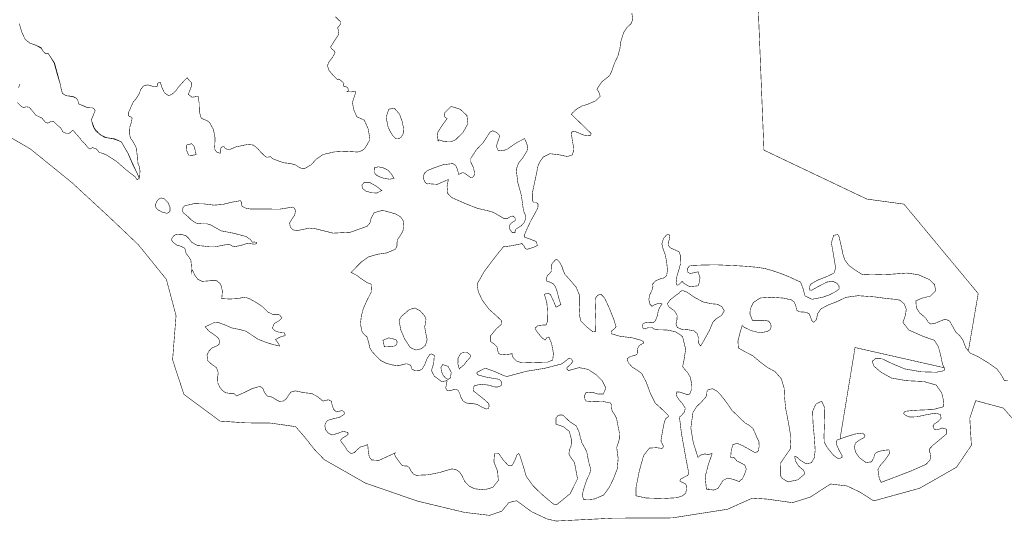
# Model space of a CAD drawing. Extents: x -18.6 to 18.9, y -7.2 to 7.3.
# Tile 4 of 13: x 5.7 to 11.2, y -7.2 to -4.4. Entities that reach past the tile are written whole.
import ezdxf

# ---------------------------------------------------------------- set-up
doc = ezdxf.new("R2010")
doc.units = 0
doc.header["$LTSCALE"] = 0.000394
doc.layers.add('LAYER_1', color=7, linetype='CONTINUOUS')

msp = doc.modelspace()

# ---------------------------------------------------------------- linework, layer by layer
at = {"layer": 'LAYER_1', "color": 39, "linetype": 'CONTINUOUS', "const_width": 0.003}
for points in [[(9.789358, -4.25437), (9.824752, -5.137972), (10.397358, -5.410197), (10.60387, -5.438358), (11.016898, -5.935866), (10.962047, -6.255783)], [(10.829157, -6.348894), (10.33165, -6.236248), (10.248063, -6.745472)]]:
    msp.add_lwpolyline(points, dxfattribs=at)
at = {"layer": 'LAYER_1', "color": 59, "linetype": 'CONTINUOUS', "const_width": 0.003}
for points in [[(9.089772, -4.374161), (9.09478, -4.411102), (9.085815, -4.433524), (9.06339, -4.455157), (9.044917, -4.482335), (9.035417, -4.51176), (9.028295, -4.534843), (9.023547, -4.57139), (9.012335, -4.61413), (8.993201, -4.654496), (8.977244, -4.699618), (8.966551, -4.722303), (8.943996, -4.741043), (8.923807, -4.756602), (8.911677, -4.774024), (8.900331, -4.791433), (8.895311, -4.799354), (8.905346, -4.812012), (8.913787, -4.838925), (8.888193, -4.863465), (8.851382, -4.879559), (8.835953, -4.885366), (8.813394, -4.891957), (8.783445, -4.908713), (8.761413, -4.928638), (8.752835, -4.938264), (8.776717, -4.96122), (8.825134, -5.007921), (8.863256, -5.045126), (8.859169, -5.058185), (8.823413, -5.054618), (8.774209, -5.034437), (8.762335, -5.033118), (8.755213, -5.03813), (8.752835, -5.041563), (8.754949, -5.058185), (8.760224, -5.093803), (8.767083, -5.127043), (8.766555, -5.140638), (8.758114, -5.16452), (8.731465, -5.173354), (8.686087, -5.163988), (8.634366, -5.157787), (8.596114, -5.176913), (8.577386, -5.203827), (8.56735, -5.225988), (8.560492, -5.262402), (8.548488, -5.318862), (8.535689, -5.379283), (8.535555, -5.419126), (8.545457, -5.42928), (8.557724, -5.429146), (8.567614, -5.436941), (8.566961, -5.459366), (8.550465, -5.490496), (8.528437, -5.529539), (8.508118, -5.572555), (8.494134, -5.605272), (8.492815, -5.622154), (8.521575, -5.631787), (8.559043, -5.646957), (8.564051, -5.668465), (8.54215, -5.678752), (8.524217, -5.684295), (8.507071, -5.689831), (8.496512, -5.684685), (8.489122, -5.670047), (8.478567, -5.65778), (8.458122, -5.662394), (8.41472, -5.670972), (8.37528, -5.675587), (8.338205, -5.721228), (8.268673, -5.812787), (8.229232, -5.882181), (8.234902, -5.92387), (8.257992, -5.973469), (8.296906, -6.024654), (8.338996, -6.06252), (8.365244, -6.087717), (8.364583, -6.106579), (8.335429, -6.132307), (8.304693, -6.169906), (8.304035, -6.202752), (8.325402, -6.217791), (8.339657, -6.232831), (8.346783, -6.26687), (8.351268, -6.271091), (8.368417, -6.276894), (8.403768, -6.273992), (8.424476, -6.269906), (8.422236, -6.27452), (8.428701, -6.291799), (8.44876, -6.311854), (8.47752, -6.321622), (8.521311, -6.320303), (8.573555, -6.318185), (8.621043, -6.317657), (8.649539, -6.306047), (8.653496, -6.268059), (8.643213, -6.213433), (8.628169, -6.177819), (8.61722, -6.181114), (8.607067, -6.194709), (8.588988, -6.181378), (8.562866, -6.149587), (8.550992, -6.128878), (8.567614, -6.113705), (8.594921, -6.111201), (8.612736, -6.110272), (8.621043, -6.088772), (8.620913, -6.055134), (8.619996, -6.02624), (8.617484, -5.992598), (8.609441, -5.958819), (8.602972, -5.940886), (8.613925, -5.935606), (8.629358, -5.936535), (8.637673, -5.942996), (8.64598, -5.960543), (8.659039, -5.989169), (8.667354, -6.011461), (8.678043, -6.006846), (8.691756, -5.998272), (8.695189, -5.997614), (8.685161, -5.967669), (8.673685, -5.923335), (8.664579, -5.898012), (8.653106, -5.882181), (8.635028, -5.872417), (8.617748, -5.868197), (8.613925, -5.853685), (8.619732, -5.834685), (8.631862, -5.825193), (8.642421, -5.810937), (8.643476, -5.792598), (8.641366, -5.77822), (8.649539, -5.764634), (8.663531, -5.749331), (8.671177, -5.744319), (8.685161, -5.757516), (8.699803, -5.783106), (8.707323, -5.805531), (8.71722, -5.828752), (8.744, -5.858425), (8.779484, -5.899988), (8.799142, -5.946291), (8.799406, -5.997484), (8.7965, -6.049457), (8.806272, -6.088772), (8.837008, -6.120165), (8.871705, -6.147606), (8.888193, -6.14576), (8.889776, -6.090618), (8.88661, -6.010933), (8.888193, -5.960543), (8.900331, -5.944709), (8.918803, -5.940756), (8.938063, -5.960543), (8.962594, -6.013173), (8.989508, -6.080063), (9.002173, -6.120835), (8.991756, -6.133362), (8.975787, -6.145102), (8.977244, -6.160012), (9.022882, -6.173201), (9.093067, -6.182433), (9.141091, -6.195622), (9.155469, -6.204335), (9.156394, -6.210665), (9.144654, -6.217), (9.131063, -6.224921), (9.121429, -6.242331), (9.119717, -6.259744), (9.121429, -6.270035), (9.116815, -6.275575), (9.101906, -6.28111), (9.079346, -6.286528), (9.063909, -6.298268), (9.06985, -6.320303), (9.091614, -6.344701), (9.118134, -6.361193), (9.144654, -6.380846), (9.169587, -6.428079), (9.19452, -6.495098), (9.219457, -6.544697), (9.246634, -6.56937), (9.27302, -6.594835), (9.290689, -6.61237), (9.294913, -6.620287), (9.286469, -6.625835), (9.276441, -6.633748), (9.267606, -6.664358), (9.257972, -6.717122), (9.251512, -6.754854), (9.258106, -6.769894), (9.26628, -6.787307), (9.258634, -6.797598), (9.226311, -6.793512), (9.187657, -6.795752), (9.155339, -6.836776), (9.130799, -6.925035), (9.113386, -7.013291), (9.112594, -7.061181), (9.16774, -7.073449), (9.266421, -7.076217), (9.340559, -7.071866), (9.371035, -7.061311), (9.389634, -7.046799), (9.393988, -7.022004), (9.392276, -7.001681), (9.385016, -6.992453), (9.369055, -6.986382), (9.356783, -6.978197), (9.361138, -6.968441), (9.379736, -6.957886), (9.398866, -6.948787), (9.406913, -6.939681), (9.404677, -6.925827), (9.389366, -6.846539), (9.365362, -6.711846), (9.354807, -6.623067), (9.365488, -6.614091), (9.383303, -6.594043), (9.386862, -6.573193), (9.373276, -6.551028), (9.354146, -6.52887), (9.340559, -6.509083), (9.33713, -6.493122), (9.33924, -6.48348), (9.354807, -6.484146), (9.379874, -6.491665), (9.398602, -6.499185), (9.411799, -6.494835), (9.421429, -6.470823), (9.422346, -6.438102), (9.415358, -6.40222), (9.400327, -6.375441), (9.382906, -6.356575), (9.372622, -6.341669), (9.379736, -6.307102), (9.389236, -6.245626), (9.372622, -6.177819), (9.362323, -6.167665), (9.333035, -6.148795), (9.28713, -6.138642), (9.233303, -6.137323), (9.212724, -6.132835), (9.20165, -6.124394), (9.182382, -6.124528), (9.163909, -6.132571), (9.151772, -6.127953), (9.147685, -6.113303), (9.152299, -6.103413), (9.169587, -6.095898), (9.190433, -6.098008), (9.20811, -6.098535), (9.219457, -6.088772), (9.228028, -6.070697), (9.233433, -6.051039), (9.237264, -6.02822), (9.249402, -6.006185), (9.25837, -5.994449), (9.244386, -5.989035), (9.217079, -5.997213), (9.20165, -6.006976), (9.190961, -5.996165), (9.184228, -5.968724), (9.189374, -5.942858), (9.20165, -5.917795), (9.207181, -5.896827), (9.205606, -5.882972), (9.223016, -5.864374), (9.252165, -5.852228), (9.271035, -5.848008), (9.283567, -5.835878), (9.288051, -5.80474), (9.283831, -5.762524), (9.276441, -5.721898), (9.264177, -5.689969), (9.256654, -5.658831), (9.265752, -5.629283), (9.282909, -5.609886), (9.296094, -5.607118), (9.301378, -5.618594), (9.297945, -5.63548), (9.292929, -5.651575), (9.294248, -5.668465), (9.30085, -5.678752), (9.309031, -5.684295), (9.322744, -5.689831), (9.340823, -5.697622), (9.353354, -5.70461), (9.361929, -5.729016), (9.360343, -5.771102), (9.349268, -5.811602), (9.340559, -5.839437), (9.338185, -5.859488), (9.335811, -5.876374), (9.340559, -5.889303), (9.351114, -5.886921), (9.363244, -5.875055), (9.369055, -5.867933), (9.380268, -5.879933), (9.411272, -5.897484), (9.458102, -5.892862), (9.463638, -5.879669), (9.469185, -5.849063), (9.458102, -5.814496), (9.442406, -5.819248), (9.413248, -5.824004), (9.397547, -5.814496), (9.398866, -5.796563), (9.41048, -5.782579), (9.433165, -5.778882), (9.482244, -5.777299), (9.555067, -5.775717), (9.625512, -5.778882), (9.653614, -5.780067), (9.717331, -5.783638), (9.785799, -5.789567), (9.833555, -5.797224), (9.87815, -5.810409), (9.92115, -5.825193), (9.963102, -5.841945), (10.000315, -5.859488), (10.028012, -5.871492), (10.040677, -5.901969), (10.053343, -5.949063), (10.09213, -5.967669), (10.147669, -5.957374), (10.185, -5.944709), (10.223917, -5.924925), (10.243181, -5.909748), (10.242654, -5.893787), (10.231047, -5.878614), (10.207429, -5.867406), (10.17511, -5.87202), (10.127744, -5.896429), (10.089484, -5.917531), (10.078146, -5.915685), (10.077882, -5.910677), (10.076425, -5.902496), (10.085268, -5.883236), (10.124185, -5.860807), (10.178539, -5.840098), (10.214685, -5.820965), (10.223917, -5.793126), (10.213232, -5.730205), (10.200173, -5.653024), (10.213232, -5.611469), (10.235925, -5.608039), (10.242783, -5.61965), (10.248854, -5.647091), (10.256902, -5.680862), (10.263366, -5.713055), (10.273791, -5.746823), (10.296346, -5.778354), (10.330772, -5.804343), (10.369961, -5.828752), (10.381303, -5.830335), (10.427484, -5.831917), (10.526681, -5.828752), (10.621012, -5.821886), (10.682882, -5.830862), (10.743961, -5.857248), (10.774307, -5.886004), (10.78011, -5.921102), (10.751087, -5.949854), (10.703854, -5.961724), (10.670091, -5.975976), (10.67272, -6.013972), (10.691319, -6.043917), (10.709925, -6.058823), (10.72615, -6.074524), (10.738157, -6.09378), (10.750953, -6.10513), (10.772457, -6.10302), (10.804122, -6.089823), (10.833409, -6.078217), (10.857941, -6.088772), (10.875091, -6.119508), (10.893039, -6.151827), (10.914933, -6.170697), (10.932083, -6.195634), (10.947654, -6.237189), (10.971925, -6.26687), (11.015457, -6.286787), (11.07324, -6.321752), (11.121528, -6.355921), (11.14672, -6.390744), (11.161634, -6.418445), (11.182079, -6.420031)], [(5.681799, -4.434449), (5.694992, -4.480358), (5.714512, -4.521516), (5.740768, -4.543024), (5.772547, -4.553441), (5.803555, -4.567823), (5.808169, -4.576795), (5.814374, -4.58735), (5.821366, -4.596315), (5.826118, -4.598031), (5.83561, -4.598169), (5.842732, -4.599878), (5.875315, -4.653043), (5.892075, -4.71413), (5.910409, -4.774417), (5.914768, -4.797244), (5.921492, -4.821642), (5.942472, -4.834969), (5.961996, -4.837079), (5.982307, -4.83998), (5.999457, -4.849217), (6.00711, -4.860693), (6.010803, -4.874547), (6.013705, -4.881272), (6.03785, -4.891563), (6.061992, -4.901854), (6.088512, -4.902646), (6.096165, -4.906472), (6.102224, -4.914256), (6.102752, -4.920453), (6.082437, -4.970457), (6.099323, -5.016496), (6.131252, -5.052244), (6.168059, -5.06874), (6.211988, -5.074937), (6.248799, -5.091425), (6.284949, -5.153429), (6.31476, -5.221768), (6.348528, -5.290894), (6.346555, -5.295248), (6.342193, -5.299598), (6.337843, -5.301583), (6.334283, -5.297894), (6.33072, -5.293409), (6.327161, -5.287335), (6.273598, -5.245516), (6.221622, -5.19974), (6.163311, -5.162665), (6.139165, -5.154358), (6.124524, -5.148417), (6.109878, -5.130614), (6.088512, -5.123484), (6.075185, -5.132327), (6.062654, -5.122965), (6.049327, -5.105677), (6.039563, -5.095787), (6.028224, -5.08589), (6.020835, -5.073618), (6.011858, -5.06372), (6.001303, -5.051453), (5.992339, -5.041563), (5.984287, -5.031142), (5.977823, -5.027051), (5.967402, -5.038004), (5.967272, -5.040504), (5.966346, -5.041433), (5.963843, -5.041563), (5.954079, -5.044728), (5.94511, -5.04552), (5.935346, -5.041563), (5.923343, -5.035756), (5.917661, -5.023618), (5.910409, -5.013063), (5.910409, -5.012272), (5.910409, -5.01148), (5.910409, -5.013063), (5.897087, -5.002252), (5.884551, -4.990638), (5.871228, -4.977445), (5.856197, -4.979291), (5.84115, -4.987472), (5.828492, -4.984567), (5.821366, -4.976524), (5.814236, -4.967689), (5.807114, -4.959642), (5.774394, -4.943941), (5.754343, -4.919531), (5.73589, -4.899087), (5.720846, -4.896575), (5.705811, -4.900406), (5.693146, -4.895528), (5.670846, -4.872965)], [(7.439146, -4.394736), (7.470535, -4.425343), (7.470673, -4.434449), (7.462098, -4.445929), (7.452736, -4.457406), (7.454575, -4.463606), (7.458008, -4.469016), (7.459854, -4.475213), (7.455768, -4.499094), (7.43426, -4.530886), (7.413551, -4.56426), (7.419224, -4.574157), (7.432811, -4.584047), (7.43848, -4.596315), (7.424232, -4.621909), (7.405236, -4.646713), (7.395736, -4.667563), (7.405764, -4.695787), (7.428453, -4.722437), (7.452736, -4.745921), (7.454575, -4.746579), (7.458008, -4.744075), (7.459854, -4.742362), (7.475819, -4.754894), (7.487823, -4.76663), (7.484791, -4.781539), (7.498504, -4.784043), (7.509059, -4.792094), (7.513287, -4.806472), (7.509858, -4.809902), (7.504843, -4.812539), (7.506157, -4.813598), (7.529248, -4.813862), (7.550756, -4.810957), (7.552469, -4.82072), (7.535315, -4.870724), (7.541114, -4.909642), (7.559591, -4.952512), (7.601012, -4.970984), (7.622654, -5.019528), (7.630827, -5.0665), (7.629772, -5.083906), (7.617638, -5.106071), (7.602331, -5.130614), (7.591382, -5.138398), (7.576476, -5.145386), (7.56315, -5.148417), (7.496657, -5.144193), (7.432547, -5.14789), (7.370807, -5.162665), (7.333736, -5.188524), (7.304583, -5.219929), (7.267508, -5.241031), (7.253787, -5.240236), (7.23611, -5.232315), (7.217646, -5.219657), (7.187303, -5.21174), (7.155378, -5.208575), (7.125031, -5.198283), (7.107484, -5.191819), (7.08915, -5.184563), (7.078724, -5.173354), (7.069752, -5.17652), (7.059205, -5.177311), (7.050232, -5.173354), (7.027933, -5.15198), (7.007224, -5.12824), (6.982559, -5.109236), (6.950504, -5.106469), (6.918441, -5.113197), (6.886386, -5.119921), (6.869228, -5.127445), (6.851291, -5.134965), (6.829394, -5.130614), (6.824252, -5.125339), (6.821476, -5.119264), (6.818709, -5.116362), (6.805382, -5.122559), (6.799969, -5.137469), (6.800898, -5.155539), (6.780713, -5.149472), (6.770024, -5.135492), (6.768835, -5.119921), (6.770945, -5.071378), (6.76198, -5.023618), (6.740346, -4.984567), (6.726752, -4.97415), (6.71, -4.967689), (6.694039, -4.959642), (6.683083, -4.923488), (6.682433, -4.877051), (6.676228, -4.838535), (6.642461, -4.843413), (6.622142, -4.827717), (6.640606, -4.777976), (6.64048, -4.762941), (6.627677, -4.750272), (6.615677, -4.735236), (6.597996, -4.752252), (6.578736, -4.774024), (6.565807, -4.788657), (6.550374, -4.810165), (6.530189, -4.827717), (6.512378, -4.834969), (6.489295, -4.81874), (6.474913, -4.788268), (6.466075, -4.760169), (6.460008, -4.761217), (6.455524, -4.763862), (6.451827, -4.767291), (6.449449, -4.770988), (6.449449, -4.775472), (6.451827, -4.781539), (6.431512, -4.786028), (6.41278, -4.779429), (6.394835, -4.774417), (6.371744, -4.781803), (6.357366, -4.800268), (6.348528, -4.824287), (6.33415, -4.848425), (6.314232, -4.872571), (6.30222, -4.899087), (6.29537, -4.915839), (6.287717, -4.931012), (6.28798, -4.94539), (6.295102, -4.950665), (6.304598, -4.954358), (6.309346, -4.959642), (6.304862, -4.982984), (6.297217, -5.006339), (6.295102, -5.034437), (6.295362, -5.045386), (6.297209, -5.060287), (6.30222, -5.073618), (6.313697, -5.089976), (6.327559, -5.114252), (6.334283, -5.130614), (6.33613, -5.157921), (6.339559, -5.175728), (6.341402, -5.205409), (6.342457, -5.210949), (6.34272, -5.216492), (6.348528, -5.226787), (6.352626, -5.24802), (6.352752, -5.261346), (6.352098, -5.265961), (6.351957, -5.274933), (6.351043, -5.285488), (6.348528, -5.294465), (6.348528, -5.293535), (6.348528, -5.291819), (6.348528, -5.290894), (6.316335, -5.221768), (6.28574, -5.153429), (6.248799, -5.091425), (6.208031, -5.075862), (6.155398, -5.066626), (6.109878, -5.034437), (6.094579, -5.011217), (6.082437, -4.969799), (6.102752, -4.920453), (6.102224, -4.914256), (6.096165, -4.906472), (6.088512, -4.902646), (6.062783, -4.901854), (6.039433, -4.891563), (6.013705, -4.881272), (6.010803, -4.874547), (6.00711, -4.860693), (5.999457, -4.849217), (5.982307, -4.841567), (5.961996, -4.83787), (5.942472, -4.834969), (5.921492, -4.822433), (5.914768, -4.798819), (5.910409, -4.774417), (5.894449, -4.71413), (5.877693, -4.653043), (5.842732, -4.599878), (5.83561, -4.598953), (5.826118, -4.599614), (5.821366, -4.596315), (5.814374, -4.58748), (5.808169, -4.57785), (5.803555, -4.57139), (5.77413, -4.554496), (5.741559, -4.543157), (5.714512, -4.521516), (5.694992, -4.480358), (5.681799, -4.434449)], [(5.677972, -4.791173), (5.682465, -4.774417), (5.681929, -4.769406)], [(5.491674, -4.984207), (5.744009, -5.131938), (5.975273, -5.319274), (6.183854, -5.511941), (6.344087, -5.664182), (6.499861, -5.856918), (6.553787, -6.05872), (6.534496, -6.304493), (6.597272, -6.496427), (6.798366, -6.64574), (6.940173, -6.65522), (7.080549, -6.656723), (7.218752, -6.67626), (7.271567, -6.73689), (7.322433, -6.80174), (7.378028, -6.859882), (7.606794, -6.990166), (7.897295, -7.09081), (8.158365, -7.153528), (8.298839, -7.170039), (8.3667, -7.146216), (8.404918, -7.098912), (8.448488, -7.08848), (8.533031, -7.150425), (8.618088, -7.189964), (8.667665, -7.201614), (8.985613, -7.185603), (9.3154, -7.18409), (9.62335, -7.13574), (9.701254, -7.100382), (9.760587, -7.074241), (9.842307, -7.07961), (9.984214, -7.099368), (10.083493, -7.067988), (10.195272, -6.995441), (10.287483, -7.006521), (10.35921, -7.040805), (10.4355, -7.089606), (10.690794, -7.019262), (10.896223, -6.902276), (10.978969, -6.779898), (10.970102, -6.629614), (11.003196, -6.531784), (11.15639, -6.572909), (11.246532, -6.675558)]]:
    msp.add_lwpolyline(points, dxfattribs=at)
at = {"layer": 'LAYER_1', "color": 7, "linetype": 'CONTINUOUS', "const_width": 0.003}
for points in [[(7.77872, -5.075201), (7.792835, -5.074409), (7.805358, -5.0665), (7.820665, -5.041169), (7.818555, -5.011091), (7.812488, -4.981008), (7.797839, -4.938), (7.768949, -4.905283), (7.737681, -4.909768), (7.722646, -4.955807), (7.733728, -5.009772), (7.747245, -5.037787), (7.760332, -5.058458)], [(6.617315, -5.150295), (6.623327, -5.165567), (6.643638, -5.166894), (6.665543, -5.162665), (6.65987, -5.137469), (6.653406, -5.115433), (6.640606, -5.102114), (6.613567, -5.108709), (6.611846, -5.13826)], [(7.743228, -5.299598), (7.766177, -5.294465), (7.751406, -5.270189), (7.733465, -5.249866), (7.709197, -5.237472), (7.679512, -5.230476), (7.656949, -5.23615), (7.655764, -5.262402), (7.668949, -5.277441), (7.687275, -5.286874), (7.714559, -5.295856)], [(7.91961, -6.242594), (7.940713, -6.22413), (7.950874, -6.192594), (7.943622, -6.15711), (7.937154, -6.120835), (7.941906, -6.100382), (7.94428, -6.08072), (7.937154, -6.060276), (7.912618, -6.032835), (7.883331, -6.016476), (7.851665, -6.024654), (7.829768, -6.044311), (7.807083, -6.063177), (7.794681, -6.085209), (7.80378, -6.136795), (7.824752, -6.186783), (7.85688, -6.236521), (7.888062, -6.250004)]]:
    msp.add_lwpolyline(points, close=True, dxfattribs=at)
at = {"layer": 'LAYER_1', "color": 59, "linetype": 'CONTINUOUS', "const_width": 0.003}
for points in [[(8.01552, -5.08074), (8.049031, -5.091031), (8.08174, -5.091823), (8.108122, -5.08074), (8.150079, -5.040114), (8.177783, -4.990768), (8.17224, -4.94539), (8.135169, -4.910823), (8.084646, -4.894472), (8.047575, -4.931142), (8.045728, -4.941039), (8.049421, -4.953303), (8.061823, -4.963201), (8.03148, -5.004228), (8.006685, -5.044465), (8.011957, -5.087866), (8.012882, -5.08602), (8.014594, -5.082587)], [(8.507071, -5.141291), (8.510496, -5.120583), (8.503642, -5.096709), (8.492815, -5.073618), (8.46089, -5.089976), (8.43213, -5.107126), (8.400205, -5.130614), (8.3725, -5.141957), (8.344799, -5.13826), (8.336091, -5.116362), (8.342295, -5.095118), (8.350075, -5.074673), (8.353898, -5.055803), (8.338461, -5.040114), (8.315909, -5.029953), (8.300472, -5.038004), (8.264059, -5.094067), (8.225272, -5.135094), (8.19361, -5.184035), (8.194402, -5.206728), (8.207075, -5.232587), (8.214988, -5.262402), (8.213406, -5.276913), (8.204693, -5.288252), (8.19361, -5.290894), (8.173693, -5.275988), (8.150606, -5.261874), (8.125933, -5.273087), (8.12, -5.246307), (8.109311, -5.222689), (8.093878, -5.212531), (8.037949, -5.219524), (7.993094, -5.235224), (7.951406, -5.251713), (7.935173, -5.266886), (7.928449, -5.292346), (7.940713, -5.31939), (7.952461, -5.325984), (7.963406, -5.324673), (7.979902, -5.32652), (8.00774, -5.327969), (8.038732, -5.314382), (8.068941, -5.301583), (8.061689, -5.340898), (8.06552, -5.378626), (8.086756, -5.401319), (8.159051, -5.433508), (8.230551, -5.46174), (8.307602, -5.479677), (8.330024, -5.489839), (8.354035, -5.503953), (8.378839, -5.518858), (8.395717, -5.519122), (8.411819, -5.509102), (8.428701, -5.504614), (8.440051, -5.515169), (8.441106, -5.527307), (8.435831, -5.53311), (8.420528, -5.542213), (8.410764, -5.553685), (8.407335, -5.565165), (8.412476, -5.58139), (8.42474, -5.597622), (8.43939, -5.597228), (8.440445, -5.588516), (8.443083, -5.579807), (8.446512, -5.57585), (8.473031, -5.560024), (8.492425, -5.539445), (8.499941, -5.51174), (8.496248, -5.496563), (8.489386, -5.480602), (8.485693, -5.465437), (8.474744, -5.388382), (8.455087, -5.316886), (8.446512, -5.244591), (8.459043, -5.210685), (8.485035, -5.177575)], [(7.609461, -5.365697), (7.641252, -5.375063), (7.671461, -5.376516), (7.6985, -5.362138), (7.667902, -5.338394), (7.634126, -5.31939), (7.598772, -5.31939), (7.587295, -5.33298), (7.592437, -5.352106)], [(6.451827, -5.468996), (6.477291, -5.482843), (6.503539, -5.489571), (6.519504, -5.479677), (6.519902, -5.454874), (6.508429, -5.428496), (6.487449, -5.408441), (6.470028, -5.403559), (6.454996, -5.412138), (6.444697, -5.426256), (6.440224, -5.438913), (6.439689, -5.453957)], [(7.830295, -6.327421), (7.837417, -6.326764), (7.844547, -6.329268), (7.851665, -6.330984), (7.86011, -6.335862), (7.86222, -6.346283), (7.865913, -6.355921), (7.885441, -6.366209), (7.905756, -6.364622), (7.922906, -6.355921), (7.937941, -6.33072), (7.948236, -6.301563), (7.965654, -6.273992), (7.974492, -6.271882), (7.984122, -6.276102), (7.990583, -6.28111), (7.987417, -6.323327), (7.974756, -6.36476), (7.990583, -6.395102), (8.010638, -6.410272), (8.032272, -6.426224), (8.061823, -6.420031), (8.058524, -6.439425), (8.054437, -6.458819), (8.05826, -6.473461), (8.07963, -6.476626), (8.103378, -6.467921), (8.122374, -6.473461), (8.132929, -6.493913), (8.140319, -6.515937), (8.150874, -6.534012), (8.166303, -6.543248), (8.184118, -6.548524), (8.204299, -6.54826), (8.229102, -6.552488), (8.25074, -6.565409), (8.275535, -6.576756), (8.282531, -6.578205), (8.288732, -6.576492), (8.293346, -6.573193), (8.294795, -6.564228), (8.295457, -6.553673), (8.289787, -6.544697), (8.263004, -6.520827), (8.234642, -6.498528), (8.207858, -6.47702), (8.206547, -6.467264), (8.209185, -6.455917), (8.214988, -6.448524), (8.251665, -6.440087), (8.289917, -6.445094), (8.328969, -6.455654), (8.342161, -6.456047), (8.356146, -6.451689), (8.364583, -6.444965), (8.366429, -6.43428), (8.360366, -6.421217), (8.350339, -6.412902), (8.311154, -6.406441), (8.27198, -6.399189), (8.232795, -6.387976), (8.229496, -6.385075), (8.227783, -6.379), (8.229232, -6.373724), (8.27422, -6.350638), (8.325539, -6.3695), (8.37528, -6.391535), (8.384244, -6.394839), (8.394795, -6.396551), (8.403768, -6.395102), (8.504169, -6.368055), (8.603772, -6.352094), (8.699409, -6.327421), (8.718012, -6.313701), (8.736614, -6.298398), (8.752835, -6.298925), (8.762201, -6.314228), (8.747039, -6.331114), (8.727906, -6.348791), (8.729224, -6.355654), (8.736083, -6.363303), (8.742154, -6.363039), (8.796764, -6.34813), (8.846642, -6.357764), (8.891752, -6.387976), (8.924862, -6.421217), (8.945315, -6.461587), (8.930933, -6.494835), (8.902043, -6.495362), (8.868398, -6.484799), (8.834768, -6.487705), (8.826846, -6.503669), (8.828429, -6.522795), (8.834768, -6.534012), (8.881728, -6.537579), (8.927902, -6.536386), (8.970118, -6.544697), (8.976059, -6.554331), (8.977244, -6.574248), (8.980807, -6.591004), (8.994528, -6.610004), (9.005075, -6.631374), (9.009299, -6.655114), (9.015236, -6.683748), (9.021169, -6.713165), (9.019988, -6.744165), (9.016291, -6.76185), (9.009433, -6.778728), (9.00574, -6.794039), (9.013783, -6.854193), (9.008378, -6.911969), (8.987925, -6.965012), (8.964969, -7.012764), (8.932524, -7.057354), (8.881071, -7.078984), (8.847697, -7.08215), (8.820646, -7.080575), (8.813394, -7.057618), (8.824469, -7.015138), (8.837933, -6.97424), (8.856134, -6.936516), (8.860618, -6.911051), (8.854024, -6.889543), (8.849016, -6.868831), (8.838327, -6.81448), (8.81102, -6.764087), (8.795583, -6.704984), (8.780539, -6.672402), (8.744134, -6.648528), (8.710098, -6.615937), (8.703366, -6.611189), (8.689516, -6.611189), (8.678043, -6.615937), (8.668138, -6.627945), (8.667748, -6.645488), (8.667354, -6.662248), (8.709307, -6.67715), (8.74176, -6.703138), (8.752835, -6.744165), (8.753236, -6.766992), (8.751252, -6.78665), (8.742154, -6.80472), (8.740043, -6.829524), (8.753764, -6.853528), (8.77065, -6.875957), (8.787535, -6.966197), (8.746638, -7.049311), (8.670917, -7.111047), (8.656665, -7.108543), (8.642421, -7.098118), (8.628169, -7.086114), (8.597169, -7.060126), (8.567744, -7.032551), (8.539126, -7.004189), (8.502315, -6.953394), (8.484508, -6.892323), (8.464319, -6.829654), (8.459043, -6.82424), (8.45535, -6.8315), (8.450071, -6.833217), (8.438854, -6.864744), (8.424476, -6.89074), (8.403768, -6.893772), (8.374752, -6.862772), (8.349685, -6.826224), (8.325402, -6.826094), (8.322236, -6.872791), (8.342823, -6.924248), (8.346783, -6.975693), (8.315776, -7.014614), (8.267354, -7.028201), (8.214988, -7.022004), (8.184646, -7.007358), (8.159843, -6.980835), (8.143748, -6.947197), (8.130555, -6.927673), (8.109445, -6.91448), (8.086756, -6.911579), (8.022508, -6.931102), (7.957472, -6.944295), (7.890846, -6.947197), (7.875941, -6.940866), (7.861827, -6.925035), (7.851665, -6.904453), (7.838209, -6.895224), (7.820008, -6.894697), (7.808921, -6.890213), (7.79389, -6.869626), (7.778846, -6.849043), (7.766177, -6.826094), (7.768815, -6.825961), (7.770661, -6.825039), (7.773303, -6.822528), (7.72726, -6.843768), (7.682803, -6.864217), (7.641516, -6.861717), (7.62885, -6.844295), (7.623307, -6.812638), (7.620142, -6.776224), (7.605894, -6.782287), (7.591646, -6.78678), (7.577398, -6.790472), (7.561303, -6.805248), (7.546004, -6.820811), (7.527528, -6.826094), (7.507354, -6.810264), (7.491913, -6.784933), (7.474102, -6.761976), (7.468689, -6.751685), (7.475949, -6.746146), (7.477665, -6.740606), (7.495472, -6.731504), (7.510913, -6.720024), (7.509728, -6.708551), (7.482681, -6.702744), (7.452472, -6.714346), (7.420673, -6.722799), (7.401012, -6.712236), (7.386902, -6.695358), (7.381496, -6.672929), (7.38374, -6.661453), (7.389937, -6.64998), (7.399303, -6.640874), (7.430303, -6.631768), (7.462098, -6.625043), (7.48835, -6.608811), (7.490331, -6.601689), (7.487559, -6.592197), (7.477665, -6.587441), (7.466185, -6.589291), (7.454713, -6.592724), (7.44561, -6.594571), (7.430303, -6.579661), (7.422921, -6.558421), (7.417114, -6.534012), (7.412622, -6.532957), (7.407354, -6.530319), (7.402862, -6.52689), (7.391386, -6.528736), (7.379906, -6.532165), (7.370807, -6.534012), (7.340071, -6.508555), (7.307744, -6.491803), (7.267508, -6.487705), (7.243362, -6.482823), (7.216854, -6.477154), (7.192709, -6.484146), (7.178469, -6.503406), (7.166587, -6.521882), (7.149972, -6.534012), (7.128728, -6.535594), (7.108276, -6.525311), (7.089413, -6.512642), (7.079657, -6.51), (7.068303, -6.508154), (7.060917, -6.505516), (7.046004, -6.486917), (7.036642, -6.463571), (7.021736, -6.452094), (6.977276, -6.464362), (6.934402, -6.486126), (6.889945, -6.505516), (6.87424, -6.490606), (6.849846, -6.490748), (6.829394, -6.487705), (6.810394, -6.473854), (6.796146, -6.455256), (6.78665, -6.43428), (6.784803, -6.404992), (6.788496, -6.375705), (6.779524, -6.348791), (6.752217, -6.329531), (6.729654, -6.308685), (6.726098, -6.277551), (6.735988, -6.256709), (6.753008, -6.239035), (6.779524, -6.227689), (6.792587, -6.218976), (6.796146, -6.20315), (6.790213, -6.184945), (6.765276, -6.164362), (6.737969, -6.146157), (6.715413, -6.120835), (6.740209, -6.109618), (6.76422, -6.097614), (6.78665, -6.095898), (6.826626, -6.110799), (6.86422, -6.127295), (6.904193, -6.135075), (6.942051, -6.144969), (6.974374, -6.16674), (7.007484, -6.188504), (7.047594, -6.204996), (7.088492, -6.218319), (7.128591, -6.227689), (7.127799, -6.220827), (7.117516, -6.206051), (7.10722, -6.192067), (7.125031, -6.18178), (7.142843, -6.173862), (7.160654, -6.170697), (7.160256, -6.162917), (7.157488, -6.155921), (7.149972, -6.152882), (7.124768, -6.150378), (7.102736, -6.142335), (7.089413, -6.127953), (7.100094, -6.102886), (7.127409, -6.086528), (7.142843, -6.070961), (7.128854, -6.053945), (7.095091, -6.053551), (7.06448, -6.038902), (7.03374, -6.008433), (6.999047, -5.985079), (6.961185, -5.964102), (6.951421, -5.960673), (6.942445, -5.958035), (6.932689, -5.95698), (6.892453, -5.964366), (6.850638, -5.966213), (6.80802, -5.964102), (6.811709, -5.92163), (6.801953, -5.883098), (6.779524, -5.864374), (6.752744, -5.863709), (6.724378, -5.86622), (6.697598, -5.867933), (6.675043, -5.856059), (6.657228, -5.832311), (6.644165, -5.803815), (6.643244, -5.805004), (6.641528, -5.808563), (6.640606, -5.814496), (6.639154, -5.78126), (6.636122, -5.750386), (6.622799, -5.729016), (6.610134, -5.713839), (6.606969, -5.697886), (6.601429, -5.682713), (6.580063, -5.672815), (6.556307, -5.665295), (6.537311, -5.65065), (6.528075, -5.637327), (6.532299, -5.624791), (6.544441, -5.611469), (6.557098, -5.606591), (6.572142, -5.608039), (6.587181, -5.607909), (6.610528, -5.615028), (6.62676, -5.631657), (6.640606, -5.65065), (6.673453, -5.668992), (6.706307, -5.6715), (6.73678, -5.675587), (6.770945, -5.67585), (6.808283, -5.668201), (6.847205, -5.661339), (6.856169, -5.665031), (6.866724, -5.671894), (6.875697, -5.675587), (6.912374, -5.668728), (6.95063, -5.656327), (6.989681, -5.661339), (6.994031, -5.660154), (7.000756, -5.658965), (7.000366, -5.65065), (6.994823, -5.649858), (6.986909, -5.649067), (6.979, -5.65065), (6.968173, -5.636008), (6.954189, -5.62611), (6.943374, -5.618594), (6.874378, -5.600394), (6.804591, -5.586933), (6.747465, -5.554476), (6.727024, -5.547752), (6.695488, -5.548146), (6.665543, -5.543795), (6.640736, -5.528228), (6.619106, -5.507118), (6.594303, -5.486803), (6.589028, -5.474272), (6.592457, -5.457783), (6.601429, -5.447622), (6.654201, -5.435618), (6.710138, -5.437067), (6.765276, -5.444059), (6.814224, -5.439969), (6.862374, -5.427969), (6.911323, -5.419126), (6.916465, -5.42585), (6.916858, -5.439705), (6.922008, -5.451181), (6.943374, -5.461213), (6.964744, -5.464909), (6.986118, -5.465437), (7.059071, -5.465827), (7.130441, -5.466228), (7.203394, -5.454748), (7.210252, -5.458705), (7.215535, -5.467409), (7.217646, -5.476118), (7.214083, -5.499205), (7.198642, -5.520705), (7.185587, -5.543795), (7.189413, -5.565957), (7.204319, -5.580996), (7.224764, -5.586539), (7.260386, -5.579016), (7.296004, -5.5715), (7.331626, -5.57585), (7.428453, -5.599862), (7.5245, -5.594583), (7.616583, -5.561606), (7.63228, -5.543795), (7.640059, -5.514114), (7.655764, -5.486803), (7.677791, -5.479283), (7.699028, -5.474138), (7.716315, -5.476118), (7.745602, -5.484425), (7.77489, -5.49274), (7.801799, -5.508173), (7.815917, -5.525988), (7.819744, -5.543795), (7.81961, -5.561606), (7.816051, -5.587988), (7.802996, -5.611205), (7.787555, -5.632843), (7.783071, -5.652366), (7.782543, -5.672685), (7.773303, -5.689831), (7.725815, -5.709626), (7.673575, -5.717535), (7.623709, -5.732579), (7.585315, -5.759488), (7.558799, -5.786402), (7.527528, -5.818063), (7.559327, -5.834421), (7.584787, -5.853949), (7.616583, -5.875055), (7.623043, -5.877823), (7.632673, -5.880598), (7.641516, -5.88574), (7.639004, -5.929539), (7.614331, -5.977295), (7.595205, -6.021091), (7.584657, -6.062118), (7.579646, -6.104732), (7.588087, -6.14576), (7.594685, -6.156449), (7.605232, -6.167138), (7.616583, -6.177819), (7.625547, -6.207764), (7.631354, -6.236925), (7.645079, -6.259744), (7.66935, -6.285858), (7.694413, -6.309606), (7.723437, -6.323854), (7.754311, -6.332697), (7.789929, -6.337583)], [(9.47235, -6.227689), (9.489894, -6.198272), (9.522476, -6.139563), (9.540028, -6.095898), (9.557441, -6.077689), (9.589102, -6.05711), (9.604146, -6.03178), (9.591209, -6.009752), (9.567197, -5.995638), (9.532898, -5.992598), (9.48752, -5.983094), (9.438185, -5.95698), (9.397547, -5.928488), (9.370638, -5.918323), (9.357972, -5.925587), (9.354807, -5.932047), (9.337264, -5.943787), (9.304673, -5.968988), (9.28713, -5.992598), (9.294776, -6.008169), (9.312724, -6.022146), (9.322744, -6.02822), (9.330531, -6.037319), (9.342276, -6.058295), (9.340559, -6.08165), (9.335283, -6.105787), (9.343461, -6.125185), (9.369055, -6.135075), (9.404677, -6.137587), (9.435547, -6.143256), (9.454539, -6.160012), (9.460748, -6.185465), (9.461398, -6.211724)], [(10.476819, -6.986382), (10.533539, -6.965276), (10.645677, -6.922004), (10.72615, -6.886638), (10.748449, -6.863035), (10.752535, -6.840209), (10.751087, -6.826094), (10.74528, -6.816461), (10.745016, -6.801291), (10.765335, -6.779783), (10.80372, -6.748), (10.83974, -6.71778), (10.840134, -6.690736), (10.816252, -6.683614), (10.793965, -6.693118), (10.772457, -6.690736), (10.765335, -6.67174), (10.774835, -6.65987), (10.793823, -6.647996), (10.810583, -6.629657), (10.80676, -6.608157), (10.776016, -6.601689), (10.727346, -6.610394), (10.676287, -6.621484), (10.637106, -6.623067), (10.613094, -6.613953), (10.601752, -6.60248), (10.60861, -6.591004), (10.668768, -6.585335), (10.766917, -6.581244), (10.822319, -6.566075), (10.824831, -6.534677), (10.813882, -6.488236), (10.783142, -6.444965), (10.714543, -6.425311), (10.619028, -6.420697), (10.533811, -6.405783), (10.474445, -6.372276), (10.436449, -6.339559), (10.426949, -6.313173), (10.445154, -6.29774), (10.482358, -6.298925), (10.533811, -6.323854), (10.607949, -6.354996), (10.699504, -6.371087), (10.783142, -6.373724), (10.827213, -6.365024), (10.829323, -6.351559), (10.818764, -6.330984), (10.809925, -6.287976), (10.795547, -6.231512), (10.772457, -6.195622), (10.711378, -6.17452), (10.630512, -6.138378), (10.597921, -6.095898), (10.612433, -6.055661), (10.616654, -6.023343), (10.605043, -5.992598), (10.580244, -5.972547), (10.551484, -5.967535), (10.512437, -5.964102), (10.439748, -5.954346), (10.348846, -5.947744), (10.280909, -5.95698), (10.23302, -5.979933), (10.180386, -6.000516), (10.141996, -6.021091), (10.12313, -6.048402), (10.116933, -6.080457), (10.102819, -6.095898), (10.090673, -6.086134), (10.084079, -6.065287), (10.074315, -6.046028), (10.048858, -6.039039), (10.022598, -6.037583), (10.006642, -6.02822), (10.002417, -6.005528), (9.99424, -5.984425), (9.978142, -5.971228), (9.93448, -5.961335), (9.866276, -5.956181), (9.803606, -5.960543), (9.765882, -5.985996), (9.748732, -6.021752), (9.746618, -6.049587), (9.75348, -6.066744), (9.758756, -6.079929), (9.760866, -6.085209), (9.780787, -6.084543), (9.820492, -6.084681), (9.849917, -6.088772), (9.862181, -6.102358), (9.864957, -6.121492), (9.860598, -6.135075), (9.84398, -6.146421), (9.803606, -6.154606), (9.753744, -6.142201), (9.715484, -6.123736), (9.704134, -6.115555), (9.703874, -6.113705), (9.694378, -6.142858), (9.68013, -6.19972), (9.682504, -6.23837), (9.714693, -6.257098), (9.761925, -6.281382), (9.803606, -6.316732), (9.842791, -6.346283), (9.88672, -6.370299), (9.92115, -6.409343), (9.93711, -6.461457), (9.939626, -6.515146), (9.946087, -6.576756), (9.961264, -6.655516), (9.974846, -6.736646), (9.971024, -6.801157), (9.942921, -6.841528), (9.917193, -6.879524), (9.917591, -6.950764), (9.927484, -6.965004), (9.958752, -6.984004), (10.013764, -6.97213), (10.051626, -6.939681), (10.045953, -6.919098), (10.031571, -6.908012), (10.016795, -6.894563), (10.001232, -6.869232), (9.995949, -6.843902), (10.003874, -6.84298), (10.026031, -6.862634), (10.060067, -6.883083), (10.088827, -6.877154), (10.104929, -6.849843), (10.109937, -6.80828), (10.105449, -6.74087), (10.097803, -6.656043), (10.095689, -6.591004), (10.113236, -6.551555), (10.145819, -6.534276), (10.16337, -6.573193), (10.161646, -6.654594), (10.15915, -6.723327), (10.159803, -6.761976), (10.178539, -6.794697), (10.212311, -6.836122), (10.238169, -6.854591), (10.246087, -6.853138), (10.258744, -6.847724), (10.259543, -6.836776), (10.242654, -6.807488), (10.226555, -6.771079), (10.231047, -6.751295), (10.271154, -6.736382), (10.331035, -6.717516), (10.37352, -6.71211), (10.387106, -6.723846), (10.382492, -6.737173), (10.355709, -6.751295), (10.332752, -6.768839), (10.328795, -6.791929), (10.334343, -6.818969), (10.355843, -6.84865), (10.39239, -6.875957), (10.423386, -6.872398), (10.436319, -6.848252), (10.441331, -6.828862), (10.451882, -6.818969), (10.48539, -6.808945), (10.520484, -6.805248), (10.523126, -6.826094), (10.496213, -6.865008), (10.469299, -6.895224), (10.459004, -6.915142), (10.462827, -6.938362), (10.46587, -6.963165)], [(7.712756, -6.231256), (7.724366, -6.232701), (7.746264, -6.230984), (7.769744, -6.227689), (7.781878, -6.219244), (7.783728, -6.202886), (7.776874, -6.192067), (7.737287, -6.182433), (7.704835, -6.195764)], [(8.136622, -6.348791), (8.155094, -6.333358), (8.170398, -6.313173), (8.186492, -6.295366), (8.19348, -6.284941), (8.190185, -6.276102), (8.182929, -6.270433), (8.170126, -6.261724), (8.151791, -6.26252), (8.136622, -6.270433), (8.122902, -6.295764), (8.121846, -6.325843), (8.1295, -6.355921), (8.130555, -6.354075), (8.133193, -6.350638)], [(8.040453, -6.391535), (8.05298, -6.40552), (8.067102, -6.413165), (8.079638, -6.405783), (8.085173, -6.374516), (8.066965, -6.340878), (8.036894, -6.330984), (8.027524, -6.347472), (8.030819, -6.370299)], [(9.511531, -7.022004), (9.523142, -7.025433), (9.535535, -7.028071), (9.54715, -7.029122), (9.568787, -7.02002), (9.582508, -6.999043), (9.597012, -6.975693), (9.622606, -6.9625), (9.654535, -6.96989), (9.689626, -6.982819), (9.692528, -6.975165), (9.698602, -6.971472), (9.703874, -6.968571), (9.717067, -6.94113), (9.726303, -6.912898), (9.718122, -6.890213), (9.698469, -6.879122), (9.67485, -6.868039), (9.657571, -6.847461), (9.651366, -6.850626), (9.645961, -6.849043), (9.639764, -6.847461), (9.642665, -6.810528), (9.651102, -6.777543), (9.675378, -6.769102), (9.707441, -6.782815), (9.739496, -6.8005), (9.771555, -6.818969), (9.78026, -6.818705), (9.788965, -6.816854), (9.792921, -6.81185), (9.798205, -6.786122), (9.79715, -6.760394), (9.785799, -6.737039), (9.774724, -6.710791), (9.763634, -6.686114), (9.743059, -6.669362), (9.721154, -6.656563), (9.703213, -6.640602), (9.686067, -6.623067), (9.647409, -6.586783), (9.616673, -6.541791), (9.582772, -6.498394), (9.563638, -6.47913), (9.538972, -6.465417), (9.515094, -6.469902), (9.507445, -6.482559), (9.506126, -6.499976), (9.500846, -6.512642), (9.476047, -6.540346), (9.449661, -6.565673), (9.429606, -6.59813), (9.417996, -6.68335), (9.431717, -6.766992), (9.458102, -6.847461), (9.460343, -6.846142), (9.466539, -6.83928), (9.475917, -6.833217), (9.49478, -6.828205), (9.515224, -6.831106), (9.536469, -6.826094), (9.514697, -6.890339), (9.497681, -6.955378), (9.504406, -7.022004), (9.508102, -7.025299), (9.512587, -7.027016), (9.518654, -7.025563), (9.517598, -7.024642), (9.514961, -7.022925)]]:
    msp.add_lwpolyline(points, close=True, dxfattribs=at)

doc.saveas('drawing.dxf')
